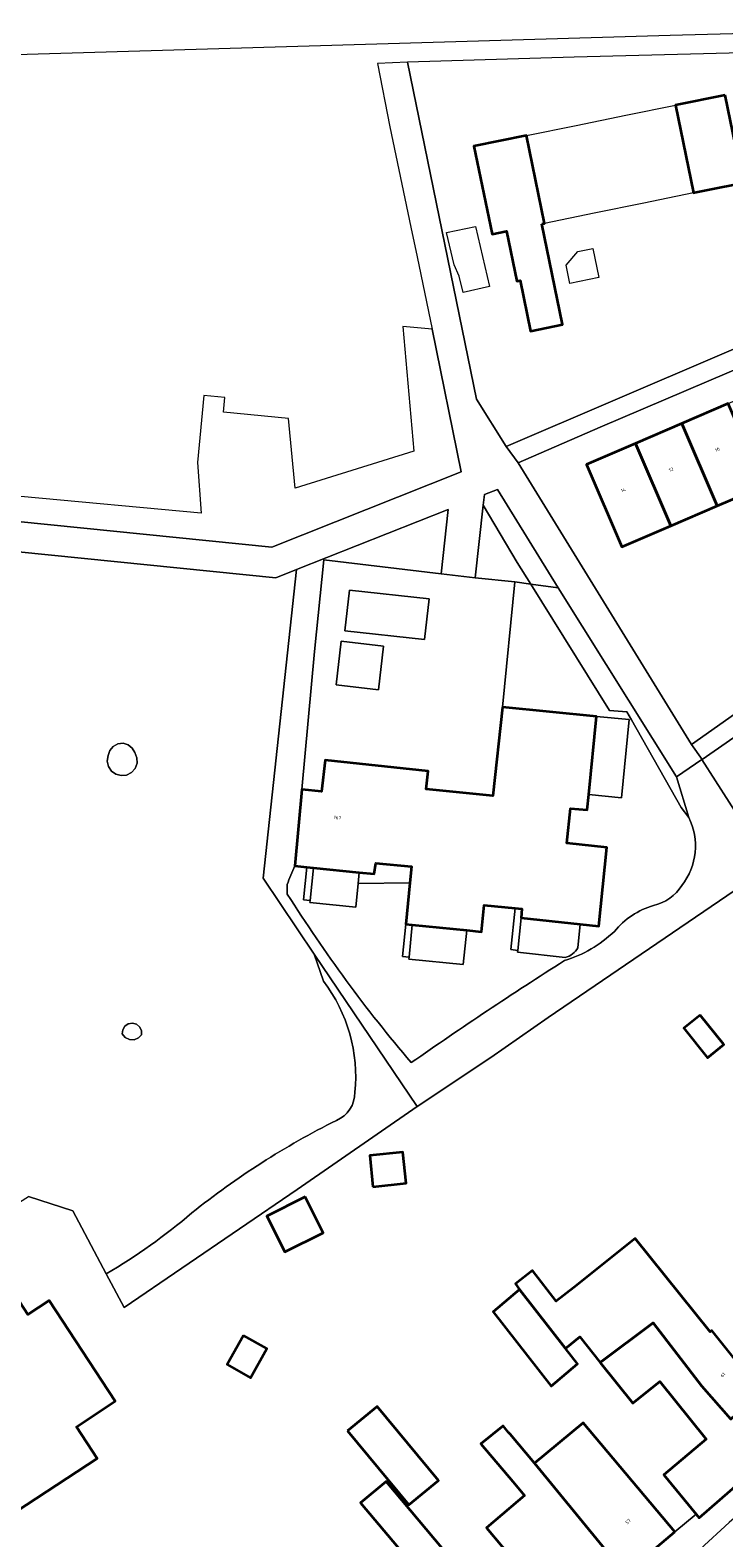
# Model space of a CAD drawing. Header units: metres. Extents: x 197700 to 204338, y 317132 to 325229.
# Tile 53 of 256: x 198643 to 198716, y 319643 to 319802. Entities that reach past the tile are written whole.
import ezdxf
from ezdxf.enums import TextEntityAlignment as Align

# ---------------------------------------------------------------- set-up
doc = ezdxf.new("R2010")
doc.units = ezdxf.units.M
for name, color, linetype, lineweight in [('B-WE-GR-BEPLANTING_CULTUUR_BODEMBEDEKKER-GV', 90, 'Continuous', 18), ('B-WE-GR-BEPLANTING_CULTUUR_HEESTERS-GV', 90, 'Continuous', 18), ('B-WE-GR-BEPLANTING_CULTUUR_VASTE PLANTENVAK-GV', 90, 'Continuous', 18), ('B-WE-GR-GROENVOORZIENING-GV', 80, 'Continuous', 18), ('B-WE-IE-TERREINAFSCHEIDING_KUNSTMATIG_HEKWERK-G', 20, 'IE-TERREINAFSCHEIDING-KUNSTMATIG', 18), ('B-WE-OG-BEBOUWING-GV', 7, 'Continuous', 35), ('B-WE-OG-BEBOUWING-T18', 10, 'Continuous', 18), ('B-WE-OG-TERREIN_CULTUURSCHEIDING-GV', 7, 'Continuous', 18), ('B-WE-OG-TERREIN_ERF-GV', 7, 'Continuous', 18), ('B-WE-OG-TERREIN_ONBEGROEID-GV', 7, 'Continuous', 18), ('B-WE-VH-VERHARDING_ASFALT-GV', 252, 'Continuous', 18), ('B-WE-VH-VERHARDING_OPEN-GV', 252, 'Continuous', 18), ('B-WE-VH-VERHARDING_TEGEL-GV', 252, 'Continuous', 18), ('B-WE-VH-VERHARDING_TEGEL_RUBBER-GV', 252, 'Continuous', 18)]:
    doc.layers.add(name, color=color, linetype=linetype, lineweight=lineweight)
doc.styles.add('NLCS-ISO-M200-T18', font='NLCS-ISO.ttf', dxfattribs={"height": 0.36})
doc.linetypes.add('IE-TERREINAFSCHEIDING-KUNSTMATIG', pattern='A,4,[82,NLCS.SHX,S=0.75,R=90,X=0,Y=0],4,-2', length=10)

msp = doc.modelspace()

# ---------------------------------------------------------------- linework, layer by layer
at = {"layer": 'B-WE-GR-BEPLANTING_CULTUUR_BODEMBEDEKKER-GV'}
msp.add_lwpolyline([(198650.903, 319671.121), (198652.768, 319667.605), (198670.944, 319679.981), (198683.541, 319688.67), (198672.738, 319704.687), (198673.701, 319701.837)], dxfattribs=at)
for points in [[(198673.701, 319701.837, -0.1912063), (198676.997, 319690.176)], [(198676.997, 319690.176, -0.3067865), (198675.055, 319687.231)], [(198675.055, 319687.231, 0.0527238), (198659.882, 319677.517)], [(198659.882, 319677.517, -0.0426331), (198650.903, 319671.121)]]:
    msp.add_lwpolyline(points, format="xyb", dxfattribs=at)
at = {"layer": 'B-WE-GR-BEPLANTING_CULTUUR_HEESTERS-GV'}
for points in [[(198694.024, 319745.798), (198695.452, 319743.51), (198698.333, 319743.117), (198691.958, 319753.459), (198690.605, 319752.917), (198690.48, 319751.804)], [(198698.333, 319743.117), (198695.452, 319743.51), (198703.732, 319730.246), (198705.544, 319730.107), (198706.022, 319729.256), (198711.261, 319720.084), (198712.035, 319719.029), (198710.771, 319723.276)]]:
    msp.add_lwpolyline(points, close=True, dxfattribs=at)
for points in [[(198670.678, 319713.946), (198671.431, 319721.949), (198672.766, 319736.45), (198673.753, 319746.065), (198686.068, 319744.591), (198686.795, 319751.339), (198670.859, 319745.046), (198667.373, 319712.642), (198672.738, 319704.687), (198683.541, 319688.67), (198691.26, 319693.824), (198697.284, 319698.016), (198717.695, 319711.909), (198720.575, 319713.897)], [(198720.575, 319713.897), (198713.41, 319725.094), (198710.771, 319723.276), (198712.035, 319719.029)], [(198669.904, 319710.99), (198669.884, 319711.99)]]:
    msp.add_lwpolyline(points, dxfattribs=at)
for points in [[(198712.035, 319719.029, -0.2880652), (198711.325, 319711.886)], [(198669.884, 319711.99, -0.0040329), (198670.678, 319713.946)], [(198682.912, 319693.292, -0.0357307), (198669.904, 319710.99)], [(198711.325, 319711.886, -0.2006351), (198708.345, 319709.789)], [(198708.345, 319709.789, 0.1511188), (198704.242, 319707.063)], [(198704.242, 319707.063, -0.1164266), (198698.995, 319704)], [(198698.995, 319704, 0.0105934), (198682.912, 319693.292)]]:
    msp.add_lwpolyline(points, format="xyb", dxfattribs=at)
at = {"layer": 'B-WE-GR-BEPLANTING_CULTUUR_VASTE PLANTENVAK-GV'}
for points in [[(198672.294, 319710.294), (198672.648, 319713.744), (198671.952, 319713.815), (198671.598, 319710.365)], [(198677.461, 319713.251), (198677.343, 319712.1), (198682.76, 319712.154), (198682.932, 319713.888), (198679.182, 319714.24), (198679.031, 319713.09)], [(198693.369, 319705.149), (198694.102, 319705.072), (198694.436, 319708.477), (198694.537, 319709.428), (198693.811, 319709.502)], [(198681.985, 319704.426), (198682.681, 319704.355), (198683.026, 319707.764), (198682.33, 319707.835)]]:
    msp.add_lwpolyline(points, close=True, dxfattribs=at)
at = {"layer": 'B-WE-GR-GROENVOORZIENING-GV'}
msp.add_lwpolyline([(198614.926, 319752.769), (198668.292, 319747.382), (198688.167, 319755.283), (198685.093, 319770.272), (198682.032, 319770.558), (198683.195, 319757.471), (198670.719, 319753.596), (198670.026, 319760.908), (198663.213, 319761.545), (198663.358, 319763.096), (198661.138, 319763.303), (198660.48, 319756.268), (198660.877, 319750.962), (198622.982, 319754.449), (198625.224, 319776.09), (198617.238, 319776.837)], close=True, dxfattribs=at)
at = {"layer": 'B-WE-IE-TERREINAFSCHEIDING_KUNSTMATIG_HEKWERK-G'}
for points in [[(198693.777, 319743.739), (198695.452, 319743.51)], [(198695.452, 319743.51), (198698.333, 319743.117)]]:
    msp.add_lwpolyline(points, dxfattribs=at)
at = {"layer": 'B-WE-OG-BEBOUWING-GV'}
for points in [[(198715.855, 319794.848), (198710.64, 319793.785), (198712.549, 319784.579), (198712.639, 319784.598), (198714.062, 319784.889), (198717.763, 319785.646)], [(198696.639, 319781.322), (198696.908, 319781.377), (198694.996, 319790.597), (198689.483, 319789.473), (198691.405, 319780.25), (198692.921, 319780.561), (198693.997, 319775.309), (198694.356, 319775.382), (198695.447, 319770.056), (198698.805, 319770.744)], [(198711.315, 319760.373), (198715.038, 319751.713), (198719.903, 319753.805), (198716.18, 319762.465)], [(198710.174, 319749.622), (198715.038, 319751.713), (198711.315, 319760.373), (198706.451, 319758.282)], [(198706.451, 319758.282), (198701.311, 319756.072), (198705.034, 319747.412), (198710.174, 319749.622)], [(198692.494, 319730.59), (198691.489, 319721.286), (198684.487, 319721.991), (198684.687, 319723.891), (198673.883, 319725.05), (198673.481, 319721.748), (198671.431, 319721.949), (198670.678, 319713.946), (198671.952, 319713.815), (198672.648, 319713.744), (198677.461, 319713.251), (198679.031, 319713.09), (198679.182, 319714.24), (198682.932, 319713.888), (198682.76, 319712.154), (198682.33, 319707.835), (198683.026, 319707.764), (198688.743, 319707.185), (198690.284, 319707.029), (198690.585, 319709.83), (198693.811, 319709.502), (198694.537, 319709.428), (198694.436, 319708.477), (198700.65, 319707.825), (198702.59, 319707.621), (198703.443, 319715.875), (198699.241, 319716.328), (198699.643, 319719.979), (198701.394, 319719.828), (198701.55, 319721.429), (198702.347, 319729.634)], [(198713.245, 319698.259), (198711.538, 319696.893), (198714.006, 319693.811), (198715.713, 319695.178)], [(198678.888, 319680.269), (198682.375, 319680.625), (198682.042, 319683.89), (198678.554, 319683.533)], [(198671.769, 319679.201), (198667.759, 319677.193), (198669.648, 319673.42), (198673.658, 319675.427)], [(198640.395, 319645.479), (198649.958, 319651.74), (198647.768, 319655.084), (198651.845, 319657.754), (198644.912, 319668.343), (198642.665, 319666.872), (198637.715, 319674.433), (198634.786, 319672.515), (198626.844, 319667.315), (198624.199, 319665.583), (198629.134, 319658.046), (198626.988, 319656.641), (198633.95, 319646.008), (198638.218, 319648.803)], [(198702.749, 319661.833), (198708.325, 319665.968), (198713.422, 319659.33), (198716.471, 319655.862), (198719.615, 319658.748), (198714.479, 319665.19), (198714.279, 319665.04), (198706.429, 319674.851), (198699.974, 319669.702), (198698.125, 319668.261), (198695.632, 319671.459), (198693.84, 319670.062), (198694.294, 319669.48), (198699.109, 319663.304), (198700.623, 319664.499)], [(198694.294, 319669.48), (198691.518, 319667.145), (198697.598, 319659.346), (198700.374, 319661.681), (198699.109, 319663.304)], [(198665.316, 319664.662), (198663.584, 319661.608), (198666.027, 319660.224), (198667.758, 319663.278)], [(198719.615, 319658.748), (198716.471, 319655.862), (198713.422, 319659.33), (198708.325, 319665.968), (198702.749, 319661.833), (198706.172, 319657.541), (198709.025, 319659.841), (198713.875, 319653.784), (198709.421, 319650.035), (198712.815, 319645.903), (198713.121, 319645.53), (198723.179, 319654.279)], [(198676.232, 319654.647), (198682.672, 319646.865), (198685.759, 319649.42), (198679.319, 319657.202)], [(198698.447, 319635.41), (198699.229, 319634.478), (198700.753, 319635.76), (198705.371, 319639.653), (198695.862, 319651.266), (198693.282, 319654.314), (198693.136, 319654.486), (198692.549, 319655.181), (198690.23, 319653.283), (198693.564, 319649.321), (198694.801, 319647.851), (198694.105, 319647.266), (198690.827, 319644.468), (198692.474, 319642.509)], [(198710.593, 319644.037), (198700.949, 319655.502), (198695.862, 319651.266), (198705.371, 319639.653)], [(198687.042, 319641.293), (198680.283, 319649.332), (198677.598, 319647.107), (198684.369, 319639.048)]]:
    msp.add_lwpolyline(points, close=True, dxfattribs=at)
at = {"layer": 'B-WE-OG-TERREIN_CULTUURSCHEIDING-GV'}
for points in [[(198689.622, 319744.163), (198693.777, 319743.739), (198695.452, 319743.51), (198694.024, 319745.798), (198690.48, 319751.804)], [(198653.634, 319726.313), (198653.91, 319725.827), (198654.125, 319725.291), (198654.133, 319724.714), (198653.933, 319724.173), (198653.551, 319723.74), (198653.038, 319723.474), (198652.464, 319723.41), (198651.906, 319723.557), (198651.439, 319723.895), (198651.124, 319724.38), (198651.005, 319724.945), (198651.098, 319725.514), (198651.26, 319726.049), (198651.613, 319726.482), (198652.103, 319726.749), (198652.658, 319726.811), (198653.195, 319726.658)], [(198653.819, 319695.698), (198653.333, 319695.716), (198652.895, 319695.93), (198652.582, 319696.302), (198652.63, 319696.736), (198652.854, 319697.11), (198653.213, 319697.358), (198653.642, 319697.434), (198654.065, 319697.325), (198654.403, 319697.051), (198654.598, 319696.66), (198654.613, 319696.224), (198654.271, 319695.877)]]:
    msp.add_lwpolyline(points, close=True, dxfattribs=at)
for points in [[(198670.859, 319745.046), (198668.713, 319744.182), (198614.653, 319749.647), (198610.732, 319707.729), (198610.365, 319702.773), (198610.16, 319695.964), (198610.149, 319690.109), (198610.443, 319683.554), (198610.652, 319681.515), (198622.687, 319681.663), (198625.727, 319671.798), (198632.452, 319676.235), (198634.018, 319673.793), (198642.736, 319679.253), (198647.398, 319677.73), (198650.903, 319671.121)], [(198673.701, 319701.837), (198672.738, 319704.687), (198667.373, 319712.642), (198670.859, 319745.046)], [(198693.777, 319743.739), (198692.494, 319730.59), (198702.347, 319729.634), (198705.799, 319729.299), (198705.001, 319721.094), (198701.55, 319721.429), (198701.394, 319719.828), (198699.643, 319719.979), (198699.241, 319716.328), (198703.443, 319715.875), (198702.59, 319707.621), (198700.65, 319707.825), (198700.391, 319705.353)], [(198712.035, 319719.029), (198711.261, 319720.084), (198706.022, 319729.256), (198705.544, 319730.107), (198703.732, 319730.246), (198695.452, 319743.51), (198693.777, 319743.739)], [(198699.084, 319704.342), (198694.083, 319704.872), (198694.102, 319705.072), (198693.369, 319705.149), (198693.811, 319709.502), (198690.585, 319709.83), (198690.284, 319707.029), (198688.743, 319707.185), (198688.378, 319703.577), (198682.661, 319704.156), (198682.681, 319704.355), (198681.985, 319704.426), (198682.33, 319707.835), (198682.76, 319712.154), (198677.343, 319712.1), (198677.087, 319709.602), (198672.274, 319710.095), (198672.294, 319710.294), (198671.598, 319710.365), (198671.952, 319713.815), (198670.678, 319713.946)], [(198669.884, 319711.99), (198669.904, 319710.99)]]:
    msp.add_lwpolyline(points, dxfattribs=at)
for points in [[(198711.325, 319711.886, 0.2880652), (198712.035, 319719.029)], [(198670.678, 319713.946, 0.0040329), (198669.884, 319711.99)], [(198669.904, 319710.99, 0.0357307), (198682.912, 319693.292)], [(198708.345, 319709.789, 0.2006351), (198711.325, 319711.886)], [(198704.242, 319707.063, -0.1511188), (198708.345, 319709.789)], [(198698.995, 319704, 0.1164266), (198704.242, 319707.063)], [(198700.391, 319705.353, -0.2349316), (198699.084, 319704.342)], [(198682.912, 319693.292, -0.0105934), (198698.995, 319704)], [(198676.997, 319690.176, 0.1912063), (198673.701, 319701.837)], [(198675.055, 319687.231, 0.3067865), (198676.997, 319690.176)], [(198659.882, 319677.517, -0.0527238), (198675.055, 319687.231)], [(198650.903, 319671.121, 0.0426331), (198659.882, 319677.517)]]:
    msp.add_lwpolyline(points, format="xyb", dxfattribs=at)
at = {"layer": 'B-WE-OG-TERREIN_ERF-GV'}
for points in [[(198682.511, 319798.287), (198689.762, 319762.927), (198692.885, 319757.956), (198738.162, 319777.345), (198732.413, 319795.438), (198732.219, 319796.339), (198728.485, 319799.564), (198700.021, 319798.833)], [(198689.658, 319781.05), (198691.126, 319774.753), (198688.349, 319774.106), (198687.945, 319775.841), (198687.416, 319777.026), (198686.629, 319780.41)], [(198701.97, 319778.75), (198702.599, 319775.677), (198699.576, 319775.059), (198699.183, 319776.98), (198700.406, 319778.43)], [(198749.523, 319752.515), (198747.296, 319756.481), (198744.181, 319762.803), (198742.106, 319767.317), (198738.851, 319775.39), (198702.75, 319759.998), (198694.125, 319756.248), (198712.349, 319726.689), (198716.83, 319729.87), (198725.394, 319735.731)], [(198715.038, 319751.713), (198710.174, 319749.622), (198705.034, 319747.412), (198701.311, 319756.072), (198706.451, 319758.282), (198711.315, 319760.373), (198716.18, 319762.465), (198721.044, 319764.556), (198725.909, 319766.648), (198730.773, 319768.739), (198735.913, 319770.949), (198739.636, 319762.289), (198734.496, 319760.079), (198729.632, 319757.988), (198724.767, 319755.896), (198724.367, 319755.724), (198720.269, 319753.962), (198719.903, 319753.805)], [(198711.538, 319696.893), (198713.245, 319698.259), (198715.713, 319695.178), (198714.006, 319693.811)], [(198678.888, 319680.269), (198678.554, 319683.533), (198682.042, 319683.89), (198682.375, 319680.625)], [(198671.769, 319679.201), (198673.658, 319675.427), (198669.648, 319673.42), (198667.759, 319677.193)], [(198665.316, 319664.662), (198667.758, 319663.278), (198666.027, 319660.224), (198663.584, 319661.608)], [(198679.319, 319657.202), (198685.759, 319649.42), (198682.672, 319646.865), (198676.232, 319654.647)], [(198687.042, 319641.293), (198684.369, 319639.048), (198677.598, 319647.107), (198680.283, 319649.332)]]:
    msp.add_lwpolyline(points, close=True, dxfattribs=at)
for points in [[(198717.763, 319785.646), (198714.062, 319784.889), (198712.639, 319784.598), (198712.549, 319784.579), (198708.995, 319783.851), (198707.335, 319783.511), (198702.122, 319782.444), (198696.908, 319781.377), (198696.639, 319781.322), (198698.805, 319770.744), (198695.447, 319770.056), (198694.356, 319775.382), (198693.997, 319775.309), (198692.921, 319780.561), (198691.405, 319780.25), (198689.483, 319789.473), (198694.996, 319790.597), (198700.211, 319791.659), (198705.425, 319792.722), (198710.64, 319793.785), (198715.855, 319794.848)], [(198750.467, 319750.809), (198713.441, 319725.115), (198713.41, 319725.094), (198720.575, 319713.897)], [(198717.695, 319711.909), (198697.284, 319698.016), (198691.26, 319693.824), (198683.541, 319688.67), (198670.944, 319679.981), (198652.768, 319667.605), (198650.903, 319671.121), (198647.398, 319677.73), (198642.736, 319679.253)], [(198692.474, 319642.509), (198690.827, 319644.468), (198694.105, 319647.266), (198694.801, 319647.851), (198693.564, 319649.321), (198690.23, 319653.283), (198692.549, 319655.181), (198693.136, 319654.486), (198693.282, 319654.314), (198695.862, 319651.266), (198700.949, 319655.502), (198710.593, 319644.037), (198712.815, 319645.903), (198709.421, 319650.035), (198713.875, 319653.784), (198709.025, 319659.841), (198706.172, 319657.541), (198702.749, 319661.833), (198700.623, 319664.499), (198699.109, 319663.304), (198700.374, 319661.681), (198697.598, 319659.346), (198691.518, 319667.145), (198694.294, 319669.48), (198693.84, 319670.062), (198695.632, 319671.459), (198698.125, 319668.261), (198699.974, 319669.702), (198706.429, 319674.851), (198714.279, 319665.04), (198714.479, 319665.19), (198719.615, 319658.748)], [(198642.665, 319666.872), (198644.912, 319668.343), (198651.845, 319657.754), (198647.768, 319655.084), (198649.958, 319651.74), (198640.395, 319645.479)]]:
    msp.add_lwpolyline(points, dxfattribs=at)
at = {"layer": 'B-WE-OG-TERREIN_ONBEGROEID-GV'}
for points in [[(198680, 319737.007), (198675.562, 319737.51), (198675.042, 319732.931), (198679.481, 319732.428)], [(198653.91, 319725.827), (198653.634, 319726.313), (198653.195, 319726.658), (198652.658, 319726.811), (198652.103, 319726.749), (198651.613, 319726.482), (198651.26, 319726.049), (198651.098, 319725.514), (198651.005, 319724.945), (198651.124, 319724.38), (198651.439, 319723.895), (198651.906, 319723.557), (198652.464, 319723.41), (198653.038, 319723.474), (198653.551, 319723.74), (198653.933, 319724.173), (198654.133, 319724.714), (198654.125, 319725.291)], [(198653.333, 319695.716), (198653.819, 319695.698), (198654.271, 319695.877), (198654.613, 319696.224), (198654.598, 319696.66), (198654.403, 319697.051), (198654.065, 319697.325), (198653.642, 319697.434), (198653.213, 319697.358), (198652.854, 319697.11), (198652.63, 319696.736), (198652.582, 319696.302), (198652.895, 319695.93)]]:
    msp.add_lwpolyline(points, close=True, dxfattribs=at)
at = {"layer": 'B-WE-VH-VERHARDING_ASFALT-GV'}
for points in [[(198623.592, 319798.589), (198710.087, 319801.124), (198728.412, 319801.605), (198730.298, 319801.654), (198731.097, 319801.549), (198731.997, 319801.293), (198733.642, 319800.433), (198734.289, 319799.929), (198735.284, 319798.922)], [(198788.022, 319707.007), (198787.32, 319707.045), (198787.368, 319706.291), (198787.126, 319705.089), (198786.582, 319704.084), (198785.64, 319702.977), (198783.949, 319701.464), (198780.366, 319698.49), (198776.14, 319694.809), (198755.545, 319677.762), (198732.663, 319658.599), (198719.531, 319647.705), (198718.883, 319647.251), (198716.296, 319645.032), (198710.181, 319639.438)]]:
    msp.add_lwpolyline(points, dxfattribs=at)
at = {"layer": 'B-WE-VH-VERHARDING_OPEN-GV'}
for points in [[(198692.494, 319730.59), (198693.777, 319743.739), (198689.622, 319744.163), (198686.068, 319744.591), (198673.753, 319746.065), (198672.766, 319736.45), (198671.431, 319721.949), (198673.481, 319721.748), (198673.883, 319725.05), (198684.687, 319723.891), (198684.487, 319721.991), (198691.489, 319721.286)], [(198675.958, 319738.626), (198676.425, 319742.888), (198684.778, 319741.973), (198684.312, 319737.711)], [(198675.562, 319737.51), (198680, 319737.007), (198679.481, 319732.428), (198675.042, 319732.931)], [(198702.347, 319729.634), (198701.55, 319721.429), (198705.001, 319721.094), (198705.799, 319729.299)], [(198677.343, 319712.1), (198677.461, 319713.251), (198672.648, 319713.744), (198672.294, 319710.294), (198672.274, 319710.095), (198677.087, 319709.602)], [(198688.743, 319707.185), (198683.026, 319707.764), (198682.681, 319704.355), (198682.661, 319704.156), (198688.378, 319703.577)]]:
    msp.add_lwpolyline(points, close=True, dxfattribs=at)
for points in [[(198700.391, 319705.353), (198700.65, 319707.825), (198694.436, 319708.477), (198694.102, 319705.072), (198694.083, 319704.872)], [(198694.083, 319704.872), (198699.084, 319704.342)]]:
    msp.add_lwpolyline(points, dxfattribs=at)
msp.add_lwpolyline([(198699.084, 319704.342, 0.2349316), (198700.391, 319705.353)], format="xyb", dxfattribs=at)
at = {"layer": 'B-WE-VH-VERHARDING_TEGEL-GV'}
for points in [[(198614.653, 319749.647), (198668.713, 319744.182), (198670.859, 319745.046), (198686.795, 319751.339), (198686.068, 319744.591), (198689.622, 319744.163), (198690.48, 319751.804), (198690.605, 319752.917), (198691.958, 319753.459), (198698.333, 319743.117), (198710.771, 319723.276), (198713.41, 319725.094), (198713.441, 319725.115), (198712.349, 319726.689), (198694.125, 319756.248), (198692.885, 319757.956), (198689.762, 319762.927), (198682.511, 319798.287), (198679.359, 319798.156), (198680.672, 319791.495), (198682.862, 319780.976), (198683.536, 319777.861), (198685.093, 319770.272), (198688.167, 319755.283), (198668.292, 319747.382), (198614.926, 319752.769)], [(198723.179, 319654.279), (198713.121, 319645.53), (198712.815, 319645.903), (198710.593, 319644.037), (198705.371, 319639.653)], [(198710.181, 319639.438), (198716.296, 319645.032)]]:
    msp.add_lwpolyline(points, dxfattribs=at)
for points in [[(198694.125, 319756.248), (198702.75, 319759.998), (198738.851, 319775.39), (198738.162, 319777.345), (198692.885, 319757.956)], [(198712.349, 319726.689), (198713.441, 319725.115), (198750.467, 319750.809), (198749.523, 319752.515), (198725.394, 319735.731), (198716.83, 319729.87)]]:
    msp.add_lwpolyline(points, close=True, dxfattribs=at)
at = {"layer": 'B-WE-VH-VERHARDING_TEGEL_RUBBER-GV'}
msp.add_lwpolyline([(198676.425, 319742.888), (198675.958, 319738.626), (198684.312, 319737.711), (198684.778, 319741.973)], close=True, dxfattribs=at)

# ---------------------------------------------------------------- texts
at = {"layer": 'B-WE-OG-BEBOUWING-T18', "style": 'NLCS-ISO-M200-T18'}
for s, rotation, p in [('10', 23.2, (198715.049, 319757.625)), ('12', 23.2, (198710.185, 319755.533)), ('14', 23.2, (198705.182, 319753.382)), ('167', 354.7, (198675.172, 319719.006)), ('61', 42.5, (198715.626, 319660.516)), ('57', 40, (198705.676, 319645.132))]:
    msp.add_text(s, height=0.36, rotation=rotation, dxfattribs=at).set_placement(p, align=Align.MIDDLE)

doc.saveas('drawing.dxf')
